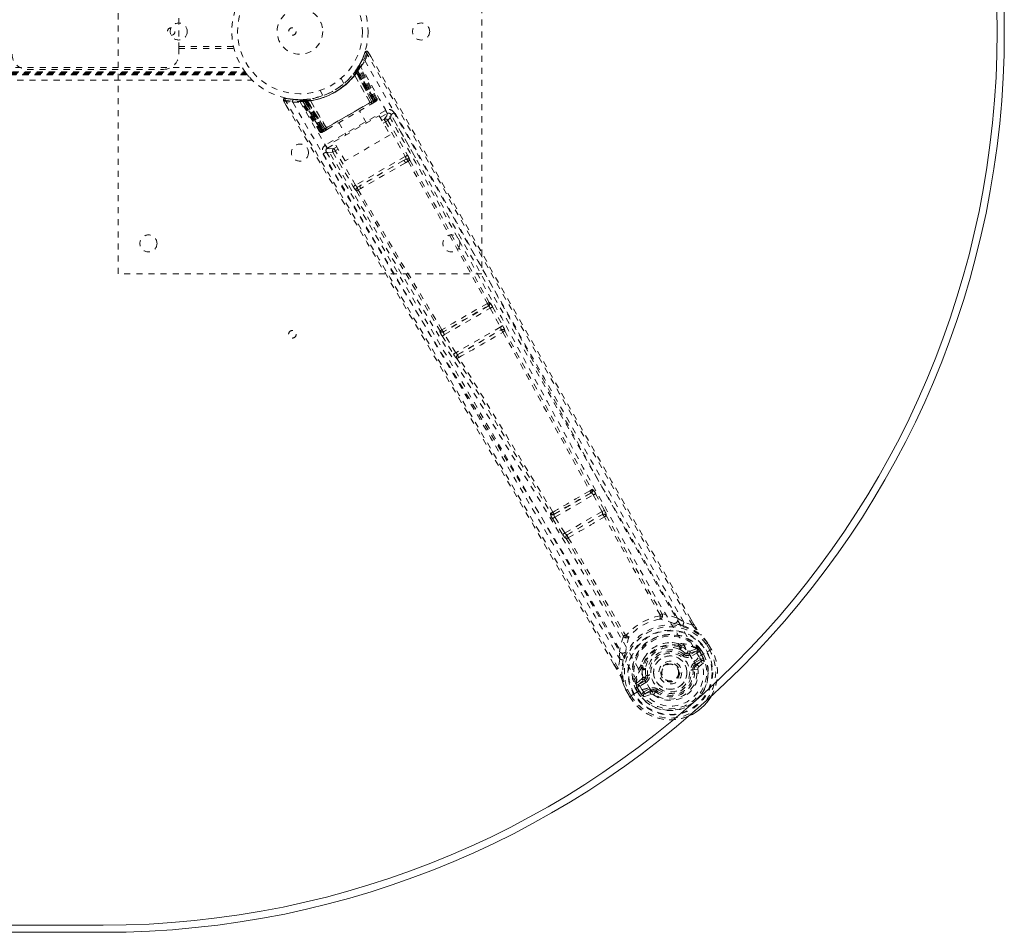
# Model space of a CAD drawing. Header units: inches. Extents: x 25.5 to 109, y 45.4 to 75.2.
# Tile 5 of 6: x 92.8 to 109, y 45.4 to 60.5. Entities that reach past the tile are written whole.
import ezdxf

# ---------------------------------------------------------------- set-up
doc = ezdxf.new("R2010")
doc.units = ezdxf.units.IN
doc.header["$MEASUREMENT"] = 0
doc.linetypes.add('SLD-Dashed', pattern=[0.075, 0.05, -0.025])
doc.linetypes.add('SLD-Solid', pattern=[0])

msp = doc.modelspace()

# ---------------------------------------------------------------- linework, layer by layer
at = {"color": 7, "linetype": 'SLD-Dashed', "lineweight": 0}
for p, q in [((94.379, 56.291), (94.379, 64.291)), ((100.379, 64.291), (100.379, 56.291)), ((95.379, 60.009), (95.379, 60.572)), ((95.379, 60.041), (96.282, 60.041)), ((95.379, 60.009), (96.289, 60.009)), ((95.379, 59.916), (95.379, 60.009)), ((98.4, 59.814), (98.343, 59.708)), ((98.452, 59.945), (98.405, 59.825)), ((98.507, 59.951), (98.48, 59.936)), ((98.548, 59.877), (98.507, 59.951)), ((38.084, 59.698), (96.423, 59.698)), ((92.879, 59.666), (95.129, 59.666)), ((98.294, 59.633), (98.311, 59.657)), ((98.306, 59.649), (98.303, 59.645)), ((98.303, 59.645), (98.327, 59.629)), ((98.347, 59.684), (98.305, 59.62)), ((98.307, 59.651), (98.306, 59.65)), ((98.306, 59.649), (98.329, 59.633)), ((98.347, 59.714), (98.307, 59.651)), ((98.311, 59.656), (98.314, 59.661)), ((98.311, 59.656), (98.335, 59.64)), ((98.314, 59.661), (98.319, 59.669)), ((98.314, 59.661), (98.338, 59.645)), ((98.338, 59.645), (98.335, 59.64)), ((98.335, 59.64), (98.612, 59.16)), ((98.343, 59.675), (98.338, 59.674)), ((98.616, 59.162), (98.338, 59.645)), ((98.622, 59.162), (98.345, 59.687)), ((98.622, 59.166), (98.347, 59.684)), ((98.365, 59.717), (98.357, 59.703)), ((98.638, 59.175), (98.357, 59.703)), ((98.365, 59.746), (98.358, 59.732)), ((98.65, 59.182), (98.365, 59.717)), ((37.914, 59.486), (96.593, 59.486)), ((37.915, 59.486), (96.592, 59.486)), ((37.997, 59.576), (96.51, 59.576)), ((37.997, 59.576), (96.51, 59.576)), ((38.001, 59.581), (96.506, 59.581)), ((38.002, 59.582), (96.505, 59.582)), ((38.004, 59.584), (96.504, 59.584)), ((38.014, 59.596), (96.494, 59.596)), ((38.017, 59.601), (96.49, 59.601)), ((38.029, 59.616), (96.479, 59.616)), ((38.037, 59.627), (96.47, 59.627)), ((98.105, 59.432), (98.057, 59.516)), ((98.266, 59.595), (98.264, 59.592)), ((98.281, 59.573), (98.28, 59.571)), ((98.537, 59.117), (98.28, 59.571)), ((98.281, 59.573), (98.539, 59.116)), ((98.292, 59.63), (98.315, 59.613)), ((98.294, 59.633), (98.318, 59.616)), ((98.304, 59.619), (98.305, 59.62)), ((98.563, 59.132), (98.304, 59.619)), ((98.305, 59.62), (98.565, 59.133)), ((98.315, 59.613), (98.585, 59.145)), ((98.588, 59.146), (98.318, 59.616)), ((98.601, 59.154), (98.327, 59.629)), ((98.329, 59.633), (98.604, 59.156)), ((97.711, 59.316), (97.759, 59.232)), ((97.135, 59.159), (97.141, 59.189)), ((97.266, 59.174), (97.141, 59.189)), ((97.373, 59.163), (97.357, 59.164)), ((97.469, 59.167), (97.394, 59.163)), ((97.418, 59.152), (97.735, 58.649)), ((97.496, 59.153), (97.42, 59.149)), ((97.458, 59.137), (97.456, 59.166)), ((97.456, 59.166), (97.462, 59.166)), ((97.464, 59.138), (97.462, 59.166)), ((97.47, 59.167), (97.469, 59.167)), ((97.476, 59.168), (97.471, 59.167)), ((97.473, 59.138), (97.471, 59.167)), ((97.478, 59.139), (97.476, 59.168)), ((97.494, 59.14), (97.491, 59.169)), ((97.491, 59.169), (97.495, 59.169)), ((97.498, 59.141), (97.495, 59.169)), ((97.496, 59.153), (97.498, 59.153)), ((97.789, 58.685), (97.496, 59.153)), ((97.498, 59.153), (97.79, 58.685)), ((97.541, 59.175), (97.538, 59.175)), ((97.551, 59.15), (97.549, 59.15)), ((97.815, 58.698), (97.549, 59.15)), ((97.551, 59.15), (97.816, 58.7)), ((98.612, 59.16), (97.741, 58.657)), ((97.752, 58.664), (98.601, 59.154)), ((98.565, 59.133), (98.622, 59.166)), ((98.638, 59.175), (98.65, 59.182)), ((97.109, 59.144), (97.152, 59.071)), ((97.398, 59.149), (97.382, 59.149)), ((97.703, 58.635), (97.382, 59.149)), ((97.715, 58.642), (97.398, 59.149)), ((97.731, 58.651), (97.42, 59.149)), ((97.464, 59.138), (97.458, 59.137)), ((97.458, 59.137), (97.737, 58.655)), ((97.741, 58.657), (97.464, 59.138)), ((97.749, 58.662), (97.473, 59.138)), ((97.478, 59.139), (97.752, 58.664)), ((97.494, 59.14), (97.765, 58.671)), ((97.768, 58.673), (97.498, 59.141)), ((98.585, 59.145), (97.768, 58.673)), ((98.791, 58.988), (97.8, 58.417)), ((98.537, 59.117), (98.539, 59.116)), ((98.553, 59.093), (98.611, 59.126)), ((98.565, 59.133), (98.563, 59.132)), ((98.585, 59.145), (98.588, 59.146)), ((98.615, 59.128), (98.618, 59.13)), ((98.626, 59.135), (98.63, 59.137)), ((98.63, 59.137), (98.629, 59.139)), ((98.637, 59.141), (98.637, 59.141)), ((98.638, 59.141), (98.641, 59.144)), ((97.94, 58.47), (98.686, 58.901)), ((98.476, 58.78), (98.36, 58.981)), ((98.686, 58.901), (98.869, 58.584)), ((98.704, 58.869), (98.821, 58.936)), ((98.733, 58.819), (98.77, 58.841)), ((98.883, 58.919), (98.871, 58.933)), ((98.883, 58.917), (98.878, 58.925)), ((98.884, 58.916), (98.883, 58.917)), ((99.285, 58.207), (98.884, 58.916)), ((97.731, 58.651), (97.789, 58.685)), ((97.765, 58.671), (97.768, 58.673)), ((97.771, 58.641), (97.829, 58.674)), ((97.79, 58.685), (97.789, 58.685)), ((97.815, 58.698), (97.816, 58.7)), ((98.022, 58.786), (98.138, 58.585)), ((98.755, 58.78), (98.792, 58.802)), ((98.792, 58.802), (99.116, 58.227)), ((98.831, 58.824), (99.155, 58.248)), ((97.703, 58.635), (97.715, 58.642)), ((97.741, 58.624), (97.745, 58.626)), ((97.752, 58.63), (97.756, 58.633)), ((97.764, 58.637), (97.755, 58.632)), ((97.764, 58.637), (97.767, 58.639)), ((98.869, 58.584), (98.123, 58.153)), ((97.831, 58.365), (97.959, 58.438)), ((97.987, 58.389), (97.939, 58.361)), ((98.123, 58.153), (97.94, 58.47)), ((98.01, 58.35), (97.962, 58.322)), ((97.809, 58.319), (97.814, 58.303)), ((97.811, 58.309), (97.816, 58.301)), ((97.816, 58.301), (97.817, 58.3)), ((97.817, 58.3), (98.23, 57.599)), ((97.923, 58.299), (97.962, 58.322)), ((97.923, 58.299), (98.259, 57.731)), ((98.298, 57.754), (97.962, 58.322)), ((99.116, 58.227), (98.298, 57.754)), ((99.13, 58.184), (99.089, 58.16)), ((99.089, 58.16), (98.369, 57.744)), ((99.121, 58.125), (99.163, 58.15)), ((98.369, 57.744), (98.327, 57.72)), ((98.341, 57.675), (98.383, 57.699)), ((100.379, 56.291), (94.379, 56.291)), ((100.49, 55.758), (99.749, 55.329)), ((100.484, 55.757), (100.49, 55.758)), ((100.507, 55.818), (100.501, 55.817)), ((100.558, 55.743), (100.725, 55.433)), ((99.765, 55.287), (100.519, 55.722)), ((100.519, 55.722), (100.686, 55.411)), ((99.692, 55.35), (99.688, 55.345)), ((99.727, 55.263), (99.913, 54.963)), ((99.749, 55.329), (99.753, 55.335)), ((99.951, 54.987), (99.765, 55.287)), ((100.686, 55.411), (99.951, 54.987)), ((99.985, 54.955), (100.697, 55.366)), ((100.697, 55.366), (100.697, 55.365)), ((100.758, 55.348), (100.759, 55.348)), ((99.985, 54.955), (99.985, 54.955)), ((99.969, 54.892), (99.97, 54.892)), ((102.189, 52.671), (101.572, 52.315)), ((102.176, 52.669), (102.189, 52.671)), ((102.193, 52.728), (102.206, 52.731)), ((102.259, 52.658), (102.403, 52.385)), ((101.586, 52.271), (102.22, 52.638)), ((102.22, 52.638), (102.364, 52.364)), ((101.521, 52.34), (101.512, 52.331)), ((101.572, 52.315), (101.581, 52.325)), ((102.364, 52.364), (101.751, 52.01)), ((102.403, 52.385), (102.418, 52.354)), ((101.548, 52.248), (101.713, 51.986)), ((101.751, 52.01), (101.586, 52.271)), ((101.789, 51.98), (102.371, 52.316)), ((102.371, 52.316), (102.37, 52.315)), ((102.432, 52.297), (102.432, 52.298)), ((101.713, 51.986), (101.732, 51.958)), ((101.774, 51.918), (101.775, 51.918)), ((101.79, 51.981), (101.789, 51.98)), ((103.608, 50.605), (103.715, 50.537)), ((103.881, 50.499), (103.83, 50.587)), ((103.882, 50.499), (103.832, 50.587)), ((103.856, 50.486), (103.715, 50.537)), ((102.657, 49.926), (102.652, 50.053)), ((103.621, 50.185), (103.64, 50.175)), ((103.653, 50.12), (103.642, 50.139)), ((103.659, 50.155), (103.671, 50.136)), ((103.804, 50.019), (103.929, 50.063)), ((103.925, 50.099), (103.815, 50.059)), ((103.929, 50.063), (103.816, 49.998)), ((103.925, 50.099), (103.939, 50.095)), ((103.944, 50.093), (103.939, 50.094)), ((103.962, 50.074), (103.968, 50.063)), ((103.976, 50.061), (103.962, 50.074)), ((103.968, 50.063), (104.007, 49.996)), ((104.001, 50.076), (103.976, 50.06)), ((104.012, 49.999), (103.976, 50.06)), ((104.001, 50.076), (104.002, 50.076)), ((104.002, 50.076), (104.038, 50.014)), ((104.143, 50.074), (104.085, 50.174)), ((104.1, 50.049), (104.12, 50.06)), ((104.111, 50.189), (104.108, 50.193)), ((104.169, 50.087), (104.109, 50.189)), ((104.169, 50.088), (104.111, 50.189)), ((104.12, 50.06), (104.166, 50.086)), ((104.166, 50.086), (104.169, 50.088)), ((102.657, 49.926), (102.632, 49.778)), ((103.718, 50.004), (103.736, 50.027)), ((103.736, 50.027), (103.748, 50.021)), ((103.804, 50.019), (103.816, 49.998)), ((103.944, 50.037), (103.831, 49.972)), ((103.892, 49.866), (103.993, 49.924)), ((103.907, 49.84), (104.008, 49.898)), ((104.008, 49.898), (103.918, 49.822)), ((103.964, 49.97), (104.095, 50.046)), ((104.007, 49.996), (104.012, 49.999)), ((104.095, 50.046), (104.1, 50.049)), ((102.607, 49.763), (102.562, 49.84)), ((102.563, 49.841), (102.607, 49.764)), ((103.016, 49.783), (103.027, 49.764)), ((103.039, 49.791), (103.05, 49.771)), ((103.888, 49.755), (103.864, 49.752)), ((103.887, 49.764), (103.888, 49.755)), ((103.946, 49.762), (103.888, 49.755)), ((103.918, 49.822), (103.907, 49.84)), ((103.961, 49.802), (104.053, 49.882)), ((103.021, 49.601), (102.932, 49.525)), ((102.962, 49.504), (103.061, 49.59)), ((103.074, 49.569), (102.962, 49.504)), ((103.061, 49.59), (103.074, 49.569)), ((103.088, 49.654), (103.118, 49.657)), ((103.088, 49.64), (103.088, 49.654)), ((102.759, 49.414), (102.761, 49.41)), ((102.819, 49.309), (102.761, 49.41)), ((102.762, 49.411), (102.82, 49.308)), ((102.787, 49.425), (102.844, 49.324)), ((102.893, 49.352), (103.023, 49.427)), ((102.94, 49.462), (102.913, 49.448)), ((102.913, 49.448), (102.913, 49.448)), ((102.949, 49.385), (102.913, 49.448)), ((102.929, 49.511), (102.928, 49.506)), ((102.929, 49.511), (102.932, 49.525)), ((102.932, 49.525), (102.932, 49.525)), ((102.932, 49.525), (102.932, 49.525)), ((102.935, 49.481), (102.941, 49.47)), ((102.94, 49.462), (102.935, 49.481)), ((102.94, 49.462), (102.975, 49.4)), ((102.941, 49.47), (102.98, 49.403)), ((102.98, 49.403), (102.975, 49.4)), ((103.089, 49.543), (102.977, 49.478)), ((103.024, 49.427), (103.023, 49.427)), ((103.049, 49.379), (103.15, 49.437)), ((103.064, 49.353), (103.165, 49.411)), ((103.175, 49.394), (103.165, 49.411)), ((103.263, 49.405), (103.249, 49.386)), ((102.819, 49.309), (102.823, 49.31)), ((102.823, 49.31), (102.868, 49.337)), ((102.868, 49.337), (102.888, 49.349)), ((102.888, 49.349), (102.893, 49.352)), ((102.949, 49.385), (102.949, 49.385)), ((103.056, 49.307), (103.17, 49.346)), ((103.175, 49.394), (103.064, 49.353)), ((103.249, 49.386), (103.241, 49.391))]:
    msp.add_line(p, q, dxfattribs=at)
at = {"color": 7, "linetype": 'SLD-Solid', "lineweight": 15}
for p, q in [((94.129, 45.534), (40.379, 45.534)), ((40.379, 45.534), (94.129, 45.534)), ((94.129, 45.416), (40.379, 45.416))]:
    msp.add_line(p, q, dxfattribs=at)
at = {"color": 7, "linetype": 'SLD-Dashed', "lineweight": 0, "flags": 128}
for points in [[(98.504, 59.949), (98.499, 59.955), (98.492, 59.96), (98.484, 59.963), (98.476, 59.964), (98.469, 59.963), (98.462, 59.96), (98.457, 59.954), (98.453, 59.948)], [(98.451, 59.81), (99.241, 58.43), (100.02, 57.045), (100.787, 55.655), (101.545, 54.266), (102.139, 53.177), (102.737, 52.095), (103.344, 51.025), (103.964, 49.97)], [(103.856, 50.486), (103.448, 51.19), (103.024, 51.925), (102.584, 52.692), (102.186, 53.388), (101.93, 53.838), (101.662, 54.309), (101.383, 54.802), (101.105, 55.292), (100.864, 55.716), (100.546, 56.279), (100.207, 56.879), (99.849, 57.514), (99.516, 58.103), (98.48, 59.936)], [(103.832, 50.587), (102.526, 52.855), (101.183, 55.215), (99.843, 57.585), (98.507, 59.951)], [(96.492, 59.599), (96.502, 59.585), (96.505, 59.582)], [(97.141, 59.186), (97.133, 59.185), (97.125, 59.183), (97.117, 59.18), (97.111, 59.175), (97.107, 59.168), (97.105, 59.161), (97.106, 59.154), (97.108, 59.146)], [(97.109, 59.144), (97.11, 59.144), (97.111, 59.145), (97.117, 59.149), (97.125, 59.153), (97.13, 59.156), (97.135, 59.159)], [(102.632, 49.778), (102.263, 50.418), (101.873, 51.094), (101.46, 51.806), (101.024, 52.553), (100.622, 53.241), (100.202, 53.957), (100.105, 54.121), (100.008, 54.287), (99.91, 54.454), (99.842, 54.569), (99.776, 54.681), (99.707, 54.798), (99.636, 54.92), (99.406, 55.31), (99.149, 55.745), (98.867, 56.223), (98.689, 56.526), (98.499, 56.847), (98.295, 57.193), (98.104, 57.517), (97.854, 57.939), (97.633, 58.315), (97.439, 58.643), (97.273, 58.925), (97.135, 59.159)], [(97.532, 59.176), (97.347, 59.164), (97.305, 59.169)], [(97.368, 59.161), (97.379, 59.155), (97.39, 59.145)], [(97.38, 59.155), (97.383, 59.15), (97.384, 59.149)], [(97.413, 59.164), (97.42, 59.164), (97.456, 59.166)], [(97.415, 59.155), (97.419, 59.151), (97.42, 59.149)], [(98.622, 59.166), (98.622, 59.166), (98.62, 59.165), (98.617, 59.163), (98.613, 59.161), (98.608, 59.158), (98.602, 59.154), (98.595, 59.15), (98.588, 59.146)], [(98.604, 59.156), (98.617, 59.163), (98.628, 59.169), (98.635, 59.173), (98.638, 59.175)], [(98.65, 59.182), (98.647, 59.18), (98.64, 59.176), (98.629, 59.17), (98.616, 59.162)], [(102.562, 49.84), (101.246, 52.115), (99.871, 54.46), (98.491, 56.802), (97.109, 59.144)], [(97.259, 59.122), (98.059, 57.748), (98.87, 56.381), (99.689, 55.022), (100.513, 53.67), (101.159, 52.611), (101.797, 51.553), (102.421, 50.492), (103.024, 49.427)], [(97.381, 59.129), (98.18, 57.758), (98.99, 56.396), (99.809, 55.042), (100.634, 53.695), (101.28, 52.639), (101.917, 51.583), (102.54, 50.524), (103.14, 49.46)], [(97.816, 58.7), (97.995, 58.804), (98.177, 58.909), (98.358, 59.014), (98.537, 59.117)], [(97.831, 58.676), (98.01, 58.779), (98.191, 58.884), (98.373, 58.988), (98.551, 59.092)], [(98.539, 59.116), (98.559, 59.112), (98.564, 59.11)], [(98.564, 59.11), (98.565, 59.122), (98.563, 59.132)], [(98.618, 59.13), (98.622, 59.132), (98.624, 59.134), (98.626, 59.135), (98.627, 59.135)], [(98.618, 59.132), (98.621, 59.133), (98.624, 59.134), (98.625, 59.134), (98.625, 59.134)], [(98.821, 58.936), (98.818, 58.941), (98.812, 58.952), (98.802, 58.969), (98.791, 58.988)], [(98.821, 58.936), (98.815, 58.9), (98.77, 58.841)], [(98.77, 58.841), (98.77, 58.84), (98.772, 58.837), (98.774, 58.834), (98.776, 58.829), (98.78, 58.823), (98.784, 58.816), (98.788, 58.809), (98.792, 58.802)], [(98.831, 58.824), (98.877, 58.883), (98.882, 58.916)], [(103.608, 50.605), (102.022, 53.369), (100.45, 56.143), (98.883, 58.919)], [(103.715, 50.537), (103.345, 51.178), (102.96, 51.848), (102.561, 52.544), (102.181, 53.21), (101.798, 53.884), (101.415, 54.559), (101.043, 55.217), (100.686, 55.848), (100.353, 56.436), (99.981, 57.095), (99.633, 57.713), (99.29, 58.32), (98.935, 58.949)], [(97.765, 58.671), (97.758, 58.667), (97.751, 58.663), (97.745, 58.66), (97.74, 58.657), (97.736, 58.654), (97.733, 58.652), (97.731, 58.651), (97.731, 58.651)], [(97.79, 58.685), (97.798, 58.679), (97.808, 58.674)], [(97.815, 58.698), (97.809, 58.679), (97.808, 58.674)], [(98.831, 58.824), (98.827, 58.821), (98.818, 58.816), (98.806, 58.81), (98.792, 58.802)], [(97.737, 58.655), (97.724, 58.647), (97.713, 58.641), (97.706, 58.637), (97.703, 58.635)], [(97.715, 58.642), (97.718, 58.644), (97.725, 58.648), (97.736, 58.654), (97.749, 58.662)], [(97.731, 58.651), (97.735, 58.646), (97.737, 58.645)], [(97.746, 58.626), (97.745, 58.626), (97.746, 58.627), (97.748, 58.629), (97.751, 58.631)], [(97.757, 58.633), (97.757, 58.633), (97.758, 58.634), (97.76, 58.636), (97.763, 58.638)], [(97.77, 58.641), (97.772, 58.641), (97.773, 58.642)], [(97.8, 58.417), (97.812, 58.397), (97.821, 58.38), (97.828, 58.369), (97.831, 58.365)], [(97.939, 58.361), (97.865, 58.351), (97.831, 58.365)], [(97.939, 58.361), (97.94, 58.36), (97.941, 58.358), (97.943, 58.354), (97.946, 58.349), (97.949, 58.343), (97.953, 58.337), (97.957, 58.33), (97.962, 58.322)], [(97.763, 58.272), (97.954, 57.948), (98.172, 57.579), (98.41, 57.175), (98.626, 56.809), (98.74, 56.617), (98.853, 56.425), (98.966, 56.234), (99.094, 56.016), (99.224, 55.797), (99.35, 55.584), (99.605, 55.15), (99.843, 54.747), (100.062, 54.375), (100.277, 54.01), (100.525, 53.588), (100.95, 52.863), (101.379, 52.13), (101.821, 51.372), (102.249, 50.633), (102.657, 49.926)], [(97.814, 58.303), (97.849, 58.29), (97.923, 58.299)], [(97.814, 58.303), (99.435, 55.557), (101.051, 52.809), (102.652, 50.053)], [(99.155, 58.248), (99.151, 58.246), (99.142, 58.241), (99.13, 58.234), (99.116, 58.227)], [(99.13, 58.184), (99.147, 58.189), (99.16, 58.188)], [(99.089, 58.16), (98.912, 58.058), (98.734, 57.955), (98.551, 57.849), (98.369, 57.744)], [(99.121, 58.125), (98.938, 58.019), (98.752, 57.911), (98.567, 57.804), (98.383, 57.699)], [(99.163, 58.15), (99.822, 56.975), (100.473, 55.798)], [(99.191, 58.167), (99.85, 56.993), (100.501, 55.817)], [(98.298, 57.754), (98.284, 57.746), (98.272, 57.739), (98.263, 57.734), (98.259, 57.731)], [(98.312, 57.66), (98.999, 56.502), (99.692, 55.35)], [(99.723, 55.365), (99.029, 56.517), (98.341, 57.675)], [(100.01, 56.832), (100.709, 55.561), (101.463, 54.174), (102.055, 53.086), (102.65, 52.006), (103.256, 50.938), (103.877, 49.886)], [(100.558, 55.743), (100.557, 55.743), (100.554, 55.741), (100.55, 55.739), (100.545, 55.736), (100.54, 55.733), (100.533, 55.73), (100.526, 55.726), (100.519, 55.722)], [(100.725, 55.433), (100.724, 55.432), (100.721, 55.43), (100.717, 55.428), (100.712, 55.426), (100.706, 55.422), (100.7, 55.419), (100.693, 55.415), (100.686, 55.411)], [(100.725, 55.433), (100.74, 55.403), (100.741, 55.401)], [(99.765, 55.287), (99.758, 55.283), (99.751, 55.279), (99.745, 55.275), (99.74, 55.271), (99.735, 55.268), (99.731, 55.266), (99.728, 55.264), (99.727, 55.263)], [(100.73, 55.328), (101.447, 54.015), (102.164, 52.706)], [(100.745, 55.363), (100.747, 55.361), (100.758, 55.348)], [(100.758, 55.348), (101.476, 54.035), (102.193, 52.728)], [(99.951, 54.987), (99.944, 54.983), (99.937, 54.979), (99.931, 54.975), (99.925, 54.971), (99.92, 54.968), (99.917, 54.966), (99.914, 54.964), (99.913, 54.963)], [(99.913, 54.963), (99.931, 54.935), (99.932, 54.934)], [(99.97, 54.892), (100.748, 53.615), (101.521, 52.34)], [(101.554, 52.354), (100.78, 53.629), (100.001, 54.907)], [(102.189, 52.671), (102.195, 52.67), (102.203, 52.664), (102.212, 52.652), (102.216, 52.645), (102.22, 52.638)], [(102.259, 52.658), (102.258, 52.657), (102.255, 52.656), (102.251, 52.654), (102.246, 52.651), (102.24, 52.648), (102.234, 52.645), (102.227, 52.641), (102.22, 52.638)], [(102.403, 52.385), (102.399, 52.382), (102.39, 52.378), (102.377, 52.371), (102.364, 52.364)], [(102.364, 52.364), (102.367, 52.356), (102.37, 52.348), (102.374, 52.334), (102.374, 52.322), (102.373, 52.319), (102.371, 52.317), (102.371, 52.316)], [(101.586, 52.271), (101.579, 52.267), (101.573, 52.263), (101.567, 52.259), (101.561, 52.256), (101.556, 52.253), (101.553, 52.251), (101.55, 52.249), (101.548, 52.248)], [(101.586, 52.271), (101.581, 52.279), (101.577, 52.286), (101.572, 52.299), (101.57, 52.31), (101.572, 52.315)], [(103.324, 50.656), (102.86, 51.462), (102.403, 52.275)], [(102.432, 52.297), (102.888, 51.485), (103.352, 50.68)], [(101.751, 52.01), (101.744, 52.006), (101.738, 52.002), (101.731, 51.998), (101.726, 51.995), (101.721, 51.992), (101.718, 51.989), (101.715, 51.987), (101.713, 51.986)], [(101.775, 51.918), (102.25, 51.116), (102.715, 50.312)], [(101.808, 51.931), (102.284, 51.129), (102.75, 50.324)], [(103.321, 50.642), (103.33, 50.636), (103.339, 50.634), (103.348, 50.635), (103.355, 50.639), (103.36, 50.645), (103.362, 50.654), (103.362, 50.664), (103.358, 50.674)], [(103.321, 50.642), (103.325, 50.649), (103.325, 50.652), (103.325, 50.654), (103.324, 50.656)], [(103.608, 50.605), (103.486, 50.648), (103.358, 50.674)], [(103.572, 50.51), (103.56, 50.513), (103.552, 50.516)], [(103.699, 50.482), (103.847, 50.425), (103.994, 50.331)], [(103.882, 50.499), (103.883, 50.5), (103.882, 50.499), (103.881, 50.499)], [(102.718, 50.304), (102.676, 50.18), (102.652, 50.053)], [(102.718, 50.304), (102.725, 50.296), (102.733, 50.29), (102.741, 50.288), (102.749, 50.289), (102.756, 50.293), (102.761, 50.3), (102.764, 50.31), (102.764, 50.32)], [(102.75, 50.324), (102.751, 50.323), (102.752, 50.322), (102.756, 50.32), (102.764, 50.32)], [(104.001, 50.322), (103.998, 50.327), (103.994, 50.331)], [(104.108, 50.193), (104.054, 50.263), (103.994, 50.331)], [(104.111, 50.189), (104.052, 50.265), (104.001, 50.322)], [(102.758, 50.057), (102.756, 50.049), (102.752, 50.037)], [(103.621, 50.185), (103.526, 50.199), (103.469, 50.196)], [(103.736, 50.027), (103.683, 50.067), (103.635, 50.094)], [(103.671, 50.136), (103.723, 50.107), (103.78, 50.065)], [(103.78, 50.065), (103.8, 50.057), (103.815, 50.059)], [(103.944, 50.037), (103.941, 50.042), (103.938, 50.046), (103.935, 50.051), (103.933, 50.055), (103.931, 50.058), (103.93, 50.06), (103.929, 50.062), (103.929, 50.063)], [(103.968, 50.063), (103.958, 50.048), (103.944, 50.037)], [(103.976, 50.061), (103.976, 50.06), (103.976, 50.06)], [(104.108, 50.193), (104.108, 50.192), (104.106, 50.191), (104.104, 50.189), (104.101, 50.187), (104.097, 50.184), (104.093, 50.181), (104.089, 50.178), (104.085, 50.174)], [(104.085, 50.174), (104.09, 50.178), (104.096, 50.181), (104.101, 50.183), (104.105, 50.186), (104.108, 50.188), (104.109, 50.189)], [(104.109, 50.189), (104.11, 50.189), (104.111, 50.189), (104.111, 50.189)], [(104.169, 50.088), (104.17, 50.088), (104.169, 50.088), (104.168, 50.088)], [(102.714, 49.913), (102.688, 49.756), (102.697, 49.582)], [(103.075, 49.969), (103.045, 49.921), (103.01, 49.832)], [(103.7, 49.98), (103.703, 49.985), (103.707, 49.989), (103.71, 49.993), (103.713, 49.997), (103.715, 50), (103.717, 50.002), (103.718, 50.003), (103.718, 50.004)], [(103.831, 49.972), (103.829, 49.977), (103.826, 49.982), (103.823, 49.986), (103.821, 49.99), (103.819, 49.993), (103.818, 49.996), (103.817, 49.997), (103.816, 49.998)], [(104.038, 50.014), (104.087, 49.902), (104.114, 49.782), (104.118, 49.66), (104.097, 49.539), (104.053, 49.425), (103.988, 49.321), (103.986, 49.318)], [(103.993, 49.924), (104.016, 49.932), (104.039, 49.931)], [(104.008, 49.898), (104.008, 49.899), (104.007, 49.901), (104.006, 49.903), (104.004, 49.906), (104.002, 49.91), (103.999, 49.915), (103.996, 49.919), (103.993, 49.924)], [(102.607, 49.764), (102.607, 49.763), (102.606, 49.763), (102.607, 49.763)], [(103.027, 49.764), (103.026, 49.705), (103.034, 49.635)], [(103.877, 49.886), (103.912, 49.816), (103.93, 49.739), (103.931, 49.659), (103.915, 49.579), (103.883, 49.503), (103.836, 49.434), (103.778, 49.375), (103.709, 49.326), (103.633, 49.291), (103.552, 49.27), (103.469, 49.264), (103.387, 49.275), (103.31, 49.3), (103.241, 49.341), (103.184, 49.395), (103.14, 49.46)], [(103.834, 49.748), (103.84, 49.749), (103.845, 49.749), (103.85, 49.75), (103.855, 49.751), (103.858, 49.751), (103.861, 49.752), (103.863, 49.752), (103.864, 49.752)], [(103.892, 49.866), (103.895, 49.861), (103.898, 49.856), (103.901, 49.852), (103.903, 49.848), (103.905, 49.845), (103.906, 49.842), (103.907, 49.841), (103.907, 49.84)], [(102.697, 49.582), (102.698, 49.577), (102.701, 49.572)], [(102.697, 49.582), (102.721, 49.506), (102.759, 49.414)], [(102.761, 49.41), (102.725, 49.499), (102.701, 49.572)], [(103.034, 49.635), (103.031, 49.613), (103.021, 49.601)], [(103.089, 49.543), (103.086, 49.548), (103.083, 49.553), (103.081, 49.557), (103.078, 49.561), (103.077, 49.564), (103.075, 49.567), (103.074, 49.568), (103.074, 49.569)], [(103.147, 49.661), (103.142, 49.66), (103.136, 49.66), (103.131, 49.659), (103.127, 49.658), (103.123, 49.658), (103.12, 49.658), (103.118, 49.657), (103.118, 49.657)], [(102.759, 49.414), (102.76, 49.414), (102.762, 49.415), (102.764, 49.416), (102.768, 49.417), (102.772, 49.419), (102.777, 49.421), (102.782, 49.423), (102.787, 49.425)], [(102.761, 49.41), (102.761, 49.41), (102.762, 49.41), (102.762, 49.411)], [(102.762, 49.411), (102.764, 49.412), (102.767, 49.413), (102.771, 49.416), (102.776, 49.419), (102.781, 49.422), (102.787, 49.425)], [(102.94, 49.462), (102.94, 49.462), (102.94, 49.462)], [(102.977, 49.478), (102.959, 49.472), (102.941, 49.47)], [(102.975, 49.4), (102.972, 49.398), (102.966, 49.395), (102.958, 49.39), (102.949, 49.385)], [(102.962, 49.504), (102.962, 49.504), (102.963, 49.502), (102.964, 49.5), (102.966, 49.496), (102.968, 49.492), (102.971, 49.488), (102.974, 49.483), (102.977, 49.478)], [(103.15, 49.437), (103.153, 49.432), (103.155, 49.428), (103.158, 49.423), (103.16, 49.419), (103.162, 49.416), (103.164, 49.414), (103.164, 49.412), (103.165, 49.411)], [(103.281, 49.429), (103.278, 49.424), (103.274, 49.42), (103.271, 49.416), (103.269, 49.412), (103.266, 49.409), (103.265, 49.407), (103.264, 49.406), (103.263, 49.405)], [(102.82, 49.309), (102.82, 49.309), (102.819, 49.309), (102.819, 49.309)], [(103.021, 49.342), (103.031, 49.364), (103.049, 49.379)], [(103.049, 49.379), (103.052, 49.374), (103.055, 49.369), (103.057, 49.365), (103.059, 49.361), (103.061, 49.358), (103.063, 49.355), (103.064, 49.354), (103.064, 49.353)]]:
    msp.add_lwpolyline(points, dxfattribs=at)
at = {"color": 7, "linetype": 'SLD-Dashed', "lineweight": 0}
for centre, radius in [((97.379, 60.291), 1.125), ((97.379, 60.291), 1.03), ((97.379, 60.291), 0.376), ((95.254, 60.291), 0.0625), ((95.379, 60.291), 0.141), ((97.254, 60.291), 0.0625), ((99.379, 60.291), 0.141), ((97.379, 58.291), 0.141), ((94.879, 56.791), 0.141), ((99.879, 56.791), 0.141), ((97.254, 55.291), 0.0625), ((103.491, 49.705), 0.7), ((103.491, 49.705), 0.69), ((103.491, 49.705), 0.623), ((103.491, 49.705), 0.32), ((103.491, 49.705), 0.275), ((103.491, 49.705), 0.188), ((103.491, 49.705), 0.156), ((103.491, 49.705), 0.142), ((103.491, 49.705), 0.139), ((103.491, 49.705), 0.138)]:
    msp.add_circle(centre, radius, dxfattribs=at)
at = {"color": 7, "linetype": 'SLD-Solid', "lineweight": 15}
for centre, radius, start, end in [((94.129, 60.291), 14.875, 270, 90), ((94.129, 60.291), 14.757, 270, 90), ((94.129, 60.291), 14.757, 270, 90), ((103.491, 49.705), 0.78, 293.2668, 329.7091), ((103.491, 49.705), 0.78, 293.3517, 329.6242)]:
    msp.add_arc(centre, radius, start, end, dxfattribs=at)
at = {"color": 7, "linetype": 'SLD-Dashed', "lineweight": 0}
for centre, radius, start, end in [((98.48, 59.936), 0.03, 29.472, 162.1494), ((92.879, 59.916), 0.25, 180, 270), ((95.129, 59.916), 0.25, 270, 360), ((97.378, 60.291), 1.158, 257.8713, 342.137), ((97.379, 60.291), 1.127, 329.5249, 334.6585), ((97.275, 60.5), 1.363, 324.4473, 329.5874), ((97.387, 60.288), 1.119, 334.6333, 342.1077), ((98.425, 59.795), 0.03, 30.2571, 154.0797), ((97.362, 60.325), 1.204, 334.6742, 341.8787), ((98.447, 59.882), 0.0633, 58.5091, 85.8972), ((97.363, 60.319), 1.19, 270.8801, 329.1199), ((97.379, 60.291), 1.127, 270.4733, 329.5267), ((97.379, 60.29), 1.155, 274.2141, 325.7859), ((97.586, 60.145), 0.874, 323.5636, 325.4762), ((98.389, 59.579), 0.109, 121.2478, 150.482), ((98.331, 59.633), 0.0297, 145.444, 208.5238), ((98.331, 59.634), 0.0297, 145.5213, 208.535), ((98.426, 59.578), 0.137, 119.4102, 143.5143), ((97.59, 59.965), 0.807, 334.3663, 339.6535), ((97.596, 59.966), 0.805, 335.5296, 340.9267), ((97.574, 59.978), 0.833, 336.4612, 341.7544), ((98.373, 59.699), 0.0299, 149.2598, 208.189), ((97.623, 60.151), 0.846, 328.8026, 330.3418), ((98.355, 59.676), 0.0429, 47.0156, 95.8217), ((98.384, 59.717), 0.0299, 150.3021, 208.0904), ((98.392, 59.731), 0.03, 151.0747, 208.013), ((-35.804, -18.069), 155.099, 28.89694, 30.0971), ((97.461, 60.353), 1.228, 216.2553, 218.0475), ((97.373, 60.286), 1.118, 216.8463, 225.6373), ((97.414, 60.319), 1.17, 218.1551, 219.4379), ((97.379, 60.29), 1.155, 274.9106, 325.0894), ((97.379, 60.29), 1.155, 275.8866, 324.1134), ((97.397, 60.259), 1.12, 277.9255, 322.0744), ((98.297, 59.601), 0.0345, 194.8322, 241.044), ((98.296, 59.6), 0.031, 190.2059, 241.7017), ((97.64, 59.925), 0.732, 331.2375, 335.2461), ((97.135, 59.159), 0.03, 77.8469, 210.5317), ((97.378, 60.284), 1.12, 257.8963, 265.3622), ((97.285, 59.137), 0.03, 85.9296, 209.7334), ((97.379, 60.291), 1.128, 265.3425, 270.4733), ((97.357, 59.134), 0.03, 31.9802, 88.9275), ((97.378, 60.283), 1.12, 268.9241, 269.81), ((97.358, 59.093), 0.0707, 61.4584, 88.8937), ((97.379, 60.126), 0.963, 269.6259, 272.5176), ((97.373, 59.133), 0.0299, 31.8996, 89.7007), ((97.377, 60.315), 1.154, 269.9245, 273.9569), ((97.423, 59.138), 0.0429, 144.1737, 192.9845), ((97.379, 60.291), 1.128, 270.7816, 275.7084), ((97.394, 59.134), 0.0299, 31.7998, 90.7502), ((97.394, 59.133), 0.03, 46.8725, 91.2413), ((97.471, 59.137), 0.0297, 31.4835, 94.4722), ((97.473, 59.137), 0.0297, 31.4788, 94.5482), ((97.565, 59.883), 0.733, 264.7563, 268.7669), ((97.518, 59.151), 0.0311, 358.3234, 49.6447), ((97.517, 59.151), 0.0345, 358.9569, 45.1548), ((98.239, 58.936), 0.422, 27.0339, 30.9619), ((98.589, 59.154), 0.0353, 291.8054, 20.6808), ((97.858, 58.721), 0.863, 28.4301, 30.2068), ((98.596, 59.152), 0.03, 300.0638, 28.0696), ((98.262, 58.95), 0.408, 26.9304, 30.9977), ((98.612, 59.161), 0.03, 323.5066, 28.0128), ((98.623, 59.168), 0.03, 299.9976, 28.0109), ((98.622, 59.168), 0.0305, 320.714, 27.6442), ((97.356, 60.318), 1.2, 258.1046, 265.3363), ((97.249, 60.487), 1.365, 270.4173, 275.5484), ((97.553, 59.969), 0.837, 258.2594, 263.5254), ((97.551, 59.944), 0.809, 259.0869, 264.4586), ((97.556, 59.954), 0.816, 260.3787, 265.6039), ((98.538, 59.114), 0.0266, 300.7983, 351.4554), ((98.538, 59.118), 0.0299, 300.1883, 28.1989), ((98.203, 58.916), 0.446, 27.1848, 30.9056), ((98.211, 58.921), 0.439, 27.1515, 30.9285), ((98.611, 59.162), 0.0315, 299.3195, 332.3609), ((98.669, 59.026), 0.119, 105.9048, 109.5565), ((98.843, 58.898), 0.105, 29.364, 120.0832), ((98.792, 58.801), 0.0451, 29.6173, 119.5739), ((98.843, 58.897), 0.045, 52.0115, 119.9784), ((100.331, 56.447), 2.865, 119.1596, 120.3594), ((98.122, 58.869), 0.423, 209.0423, 212.9635), ((98.152, 58.886), 0.443, 209.0863, 212.8322), ((98.153, 58.887), 0.441, 209.0762, 212.8424), ((97.814, 58.7), 0.0299, 211.7987, 299.8124), ((97.818, 58.699), 0.0265, 248.368, 299.3816), ((97.729, 58.651), 0.03, 211.9952, 299.9949), ((97.73, 58.652), 0.0305, 212.3641, 279.3683), ((97.741, 58.658), 0.03, 211.9881, 276.559), ((97.756, 58.667), 0.03, 211.9299, 299.9381), ((98.454, 59.065), 0.826, 209.7707, 211.6276), ((97.74, 58.66), 0.0315, 267.944, 300.6916), ((98.101, 58.857), 0.411, 209.0093, 213.0501), ((98.117, 58.866), 0.42, 209.0293, 212.9762), ((97.853, 58.326), 0.105, 119.9141, 210.6403), ((97.853, 58.326), 0.045, 120.021, 187.9913), ((97.962, 58.322), 0.0451, 120.4268, 210.3599), ((99.227, 55.82), 2.856, 119.6393, 120.8429), ((99.053, 58.182), 0.0773, 1.6307, 35.4569), ((99.095, 58.117), 0.0757, 25.3516, 61.8353), ((98.911, 58.092), 0.289, 14.9824, 32.6475), ((99.157, 58.15), 0.0384, 27.0823, 85.3605), ((99.06, 58.102), 0.0652, 20.54, 63.5501), ((99.04, 58.377), 0.259, 298.455, 305.7648), ((98.516, 57.864), 0.289, 207.3523, 225.0236), ((98.368, 57.786), 0.0773, 204.5362, 238.3848), ((98.352, 57.682), 0.0456, 121.9208, 209.0057), ((98.402, 57.718), 0.075, 178.0038, 214.8098), ((98.434, 57.74), 0.0652, 176.4367, 219.4347), ((98.206, 57.895), 0.258, 294.2287, 301.5514), ((118.161, 24.295), 36.13, 119.3135, 120.6867), ((116.632, 26.944), 33.03, 119.2675, 120.7325), ((100.411, 55.919), 0.136, 296.7369, 311.1156), ((100.428, 55.763), 0.0567, 353.3766, 37.5248), ((100.461, 55.796), 0.0451, 300.5749, 28.0332), ((100.467, 55.796), 0.0451, 300.5571, 28.0566), ((100.461, 55.705), 0.0601, 16.9027, 61.4013), ((100.354, 55.657), 0.222, 22.8816, 46.3575), ((99.904, 55.397), 0.222, 193.6386, 217.1222), ((99.727, 55.369), 0.0451, 211.9421, 299.4421), ((99.648, 55.478), 0.136, 288.8637, 303.2838), ((99.73, 55.374), 0.0451, 211.9693, 299.423), ((99.775, 55.387), 0.057, 202.6148, 246.4839), ((99.809, 55.328), 0.0601, 178.5977, 223.1028), ((83.672, 84.032), 33.341, 299.2942, 300.7058), ((83.586, 84.181), 33.562, 299.2811, 300.7189), ((100.635, 55.375), 0.0626, 351.54, 35.5207), ((100.719, 55.327), 0.0451, 28.3699, 119.3709), ((100.718, 55.328), 0.0433, 52.775, 120.2205), ((100.665, 55.303), 0.0697, 20.9228, 63.0572), ((100.674, 55.44), 0.125, 296.4454, 312.2351), ((100.641, 55.338), 0.118, 4.6488, 32.0139), ((100.036, 54.989), 0.118, 207.9897, 235.3615), ((100.008, 55.013), 0.0626, 204.483, 248.456), ((100.008, 54.916), 0.0451, 120.6343, 211.6236), ((100.008, 54.916), 0.0451, 120.635, 211.6278), ((100.055, 54.951), 0.0697, 176.9386, 219.08), ((99.932, 55.01), 0.123, 287.658, 303.662), ((120.367, 20.474), 37.017, 119.455, 120.5447), ((118.324, 24.012), 32.893, 119.4021, 120.598), ((102.124, 52.789), 0.0919, 296.0235, 318.5437), ((102.115, 52.67), 0.0608, 358.309, 36.2195), ((102.153, 52.707), 0.0451, 300.8995, 27.3949), ((102.166, 52.71), 0.0451, 300.8623, 27.5155), ((102.105, 52.6), 0.165, 20.5897, 52.3715), ((101.676, 52.353), 0.165, 187.6331, 219.4057), ((101.55, 52.355), 0.0451, 212.4874, 299.1377), ((101.503, 52.431), 0.092, 281.4692, 303.9841), ((101.559, 52.365), 0.0451, 212.6015, 299.1044), ((101.61, 52.379), 0.0612, 203.9343, 241.5388), ((102.339, 52.304), 0.0933, 355.8674, 32.4636), ((85.386, 81.062), 33.389, 299.4253, 300.5746), ((85.746, 80.439), 32.721, 299.3989, 300.601), ((102.392, 52.276), 0.0451, 27.8497, 118.9539), ((102.322, 52.242), 0.0873, 21.8104, 56.8089), ((102.392, 52.277), 0.0451, 27.8572, 118.9594), ((102.364, 52.355), 0.0889, 296.1777, 319.6267), ((101.803, 52.037), 0.0588, 207.8404, 256.6296), ((101.815, 52.002), 0.0933, 207.5325, 244.1358), ((101.812, 51.942), 0.0451, 121.0393, 212.1461), ((101.813, 51.942), 0.0451, 121.0424, 212.1528), ((101.759, 52.004), 0.0879, 280.2445, 303.9533), ((101.877, 51.985), 0.0872, 183.1826, 218.1982), ((103.497, 49.693), 0.965, 100.5263, 139.4748), ((103.461, 49.756), 0.844, 99.7729, 140.2271), ((103.304, 50.647), 0.0608, 283.4558, 26.3341), ((103.246, 50.619), 0.0786, 336.2591, 16.6754), ((103.177, 49.711), 0.887, 65.0288, 80.8694), ((103.288, 50.727), 0.0795, 297.492, 323.947), ((103.365, 50.686), 0.0143, 206.6708, 242.4426), ((103.554, 50.577), 0.0608, 268.0315, 27.6173), ((103.491, 49.705), 0.787, 38.3239, 201.6761), ((103.491, 49.705), 0.758, 38.3238, 201.6762), ((103.149, 48.346), 2.205, 75.5692, 78.9413), ((103.089, 50.694), 0.645, 340.7471, 345.9055), ((104.016, 50.221), 0.309, 115.7929, 121.0722), ((106.672, 52.849), 3.676, 220.0106, 223.238), ((104.937, 51.075), 1.201, 208.6554, 218.8152), ((102.707, 50.391), 0.0795, 276.0556, 302.5084), ((102.703, 50.304), 0.0143, 357.5525, 33.3762), ((102.768, 50.338), 0.0608, 213.6678, 316.5428), ((103.642, 49.98), 0.888, 159.1312, 174.971), ((102.821, 50.374), 0.0786, 223.3238, 263.7387), ((103.491, 49.705), 0.632, 36.0641, 203.936), ((103.491, 49.705), 0.602, 36.2697, 203.7303), ((102.704, 50.086), 0.0608, 212.3835, 331.9695), ((103.509, 49.672), 0.494, 76.9721, 163.028), ((103.496, 49.695), 0.453, 69.7481, 170.2512), ((103.481, 49.72), 0.476, 91.4723, 148.5267), ((103.487, 49.71), 0.411, 69.0117, 170.9883), ((103.491, 49.705), 0.376, 52.774, 187.226), ((103.491, 49.705), 0.346, 52.7741, 187.226), ((103.652, 49.688), 0.497, 54.8142, 93.6303), ((103.583, 50.169), 0.0404, 337.2258, 22.6881), ((103.614, 50.122), 0.0326, 31.6537, 77.8235), ((103.643, 50.123), 0.0305, 253.9346, 24.3701), ((103.617, 50.126), 0.0371, 299.2749, 349.8293), ((103.619, 50.136), 0.0444, 25.0041, 62.702), ((103.618, 50.183), 0.0507, 298.2627, 325.666), ((103.629, 50.164), 0.0505, 298.2743, 325.7551), ((103.706, 49.718), 0.439, 60.0689, 96.0866), ((103.751, 50.055), 0.031, 241.5933, 20.0513), ((103.789, 50.045), 0.0299, 301.0436, 29.0089), ((103.914, 50.089), 0.0305, 299.0389, 6.1719), ((103.893, 50.026), 0.0843, 35.3967, 52.6298), ((103.492, 49.705), 0.748, 322.5885, 29.5967), ((104.085, 50.174), 0.03, 30.2178, 35.2738), ((104.669, 49.12), 1.089, 117.3567, 118.8485), ((103.491, 49.705), 0.78, 329.6242, 29.4712), ((103.491, 49.705), 0.78, 329.7091, 29.4852), ((102.834, 50.545), 0.644, 254.0877, 259.2601), ((104.837, 49.321), 2.204, 161.058, 164.4312), ((103.491, 49.705), 0.599, 210.5443, 29.4557), ((103.497, 49.694), 0.543, 209.3659, 30.6341), ((103.491, 49.705), 0.275, 359.9996, 180.0004), ((103.772, 50.075), 0.119, 232.7741, 299.9994), ((103.772, 50.075), 0.089, 232.774, 300), ((103.777, 50.069), 0.0567, 238.2281, 297.9774), ((103.758, 50.095), 0.242, 299.7354, 328.8242), ((103.491, 49.705), 0.593, 22.3909, 29.4476), ((104.024, 49.873), 0.0299, 17.8887, 121.9558), ((104.461, 49.234), 0.887, 118.4983, 120.4125), ((103.849, 49.852), 0.206, 8.3468, 22.339), ((102.781, 49.508), 0.31, 118.9324, 124.214), ((101.579, 49.137), 1.203, 21.19, 31.3395), ((99.177, 48.522), 3.676, 16.7621, 19.9895), ((103.418, 49.558), 0.491, 146.1272, 185.5133), ((103.372, 49.525), 0.439, 143.934, 179.9025), ((103.07, 49.815), 0.0623, 164.5887, 210.8812), ((103.042, 49.856), 0.0404, 217.3027, 262.7825), ((103.012, 49.834), 0.0506, 274.3222, 301.7452), ((103.052, 49.782), 0.0305, 215.6341, 346.0642), ((103.023, 49.814), 0.0504, 274.2173, 301.7577), ((103.068, 49.806), 0.0326, 162.158, 208.3726), ((103.063, 49.806), 0.0371, 250.1714, 300.7243), ((103.545, 49.741), 0.465, 175.8374, 190.7959), ((103.491, 49.705), 0.459, 232.774, 7.226), ((103.491, 49.705), 0.4, 232.774, 7.226), ((103.491, 49.705), 0.376, 232.774, 7.226), ((103.491, 49.705), 0.346, 232.7738, 7.2262), ((103.952, 49.763), 0.119, 120, 187.2269), ((103.952, 49.763), 0.089, 120, 187.226), ((103.958, 49.764), 0.0715, 124.7887, 179.7496), ((103.932, 49.796), 0.0301, 12.3462, 118.5783), ((103.991, 49.768), 0.0455, 131.3578, 187.4669), ((103.047, 49.617), 0.0299, 210.9979, 298.9503), ((103.057, 49.655), 0.031, 220.163, 358.1997), ((103.032, 49.638), 0.0565, 301.9522, 1.5724), ((103.029, 49.646), 0.089, 300, 7.226), ((103.029, 49.646), 0.119, 300.0003, 7.227), ((103.491, 49.705), 0.275, 179.9996, 0.0004), ((102.946, 49.53), 0.0305, 233.8281, 300.9596), ((103.042, 49.525), 0.115, 189.7066, 202.2676), ((103.491, 49.705), 0.593, 210.5524, 217.6091), ((103.016, 49.676), 0.249, 271.7059, 299.8611), ((103.209, 49.334), 0.119, 52.7756, 119.9988), ((103.209, 49.334), 0.089, 52.774, 120), ((103.206, 49.329), 0.0714, 60.3136, 115.2503), ((103.491, 49.705), 0.78, 210, 293.2668), ((103.491, 49.705), 0.78, 210.5288, 293.3517), ((103.276, 48.598), 0.845, 120.7747, 122.6973), ((103.487, 49.697), 0.743, 210.1253, 303.3047), ((103.488, 49.7), 0.624, 210.2836, 302.5208), ((103.184, 49.468), 0.206, 217.6657, 231.6522), ((103.078, 49.327), 0.0299, 118.049, 222.1081), ((103.191, 49.368), 0.0301, 121.4488, 227.6258), ((103.185, 49.303), 0.0455, 52.5256, 108.6489), ((104.349, 48.513), 1.405, 141.5633, 143.9832)]:
    msp.add_arc(centre, radius, start, end, dxfattribs=at)

doc.saveas('drawing.dxf')
